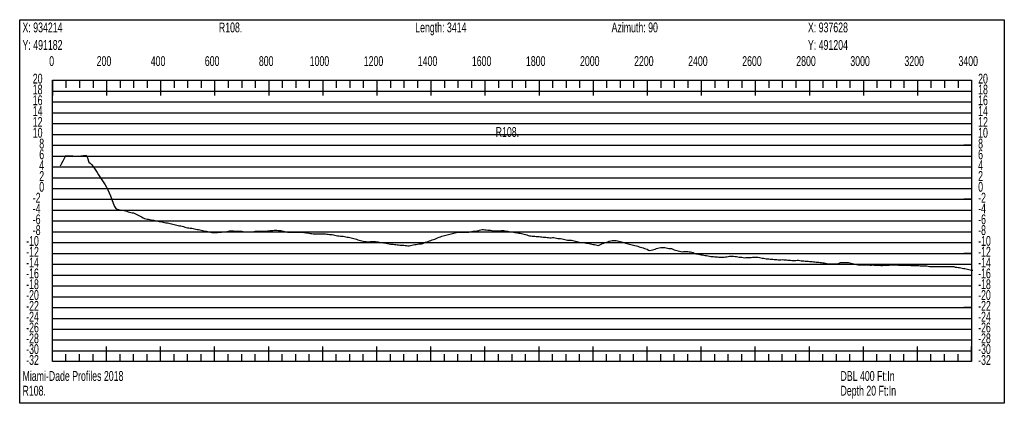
# Model space of a CAD drawing. Header units: feet. Extents: x 1 to 30, y -268 to -1.
# Tile 4 of 94: x 11.11 to 20.21, y -259.06 to -255.52. Entities that reach past the tile are written whole.
import ezdxf

# ---------------------------------------------------------------- set-up
doc = ezdxf.new("R2010")
doc.units = ezdxf.units.FT
doc.header["$MEASUREMENT"] = 0
doc.layers.add('LABELS', color=7, linetype='Continuous')
doc.layers.add('XSECTION', color=7, linetype='Continuous')

msp = doc.modelspace()

# ---------------------------------------------------------------- linework, layer by layer
at = {"layer": 'XSECTION', "color": 0, "linetype": 'Continuous'}
for points in [[(11.106, -255.52), (20.212, -255.52), (20.212, -259.065), (11.106, -259.065), (11.106, -255.52)], [(11.409, -256.08), (19.909, -256.08), (19.909, -258.68), (11.409, -258.68), (11.409, -256.08)], [(11.409, -256.08), (11.409, -256.221)], [(11.409, -256.08), (11.409, -256.221)], [(11.409, -256.08), (11.409, -256.15)], [(11.409, -256.08), (11.409, -256.15)], [(11.534, -256.08), (11.534, -256.15)], [(11.659, -256.08), (11.659, -256.15)], [(11.784, -256.08), (11.784, -256.15)], [(11.909, -256.08), (11.909, -256.221)], [(11.909, -256.08), (11.909, -256.15)], [(12.034, -256.08), (12.034, -256.15)], [(12.159, -256.08), (12.159, -256.15)], [(12.284, -256.08), (12.284, -256.15)], [(12.409, -256.08), (12.409, -256.221)], [(12.409, -256.08), (12.409, -256.15)], [(12.534, -256.08), (12.534, -256.15)], [(12.659, -256.08), (12.659, -256.15)], [(12.784, -256.08), (12.784, -256.15)], [(12.909, -256.08), (12.909, -256.221)], [(12.909, -256.08), (12.909, -256.15)], [(13.034, -256.08), (13.034, -256.15)], [(13.159, -256.08), (13.159, -256.15)], [(13.284, -256.08), (13.284, -256.15)], [(13.409, -256.08), (13.409, -256.221)], [(13.409, -256.08), (13.409, -256.15)], [(13.534, -256.08), (13.534, -256.15)], [(13.659, -256.08), (13.659, -256.15)], [(13.784, -256.08), (13.784, -256.15)], [(13.909, -256.08), (13.909, -256.221)], [(13.909, -256.08), (13.909, -256.15)], [(14.034, -256.08), (14.034, -256.15)], [(14.159, -256.08), (14.159, -256.15)], [(14.284, -256.08), (14.284, -256.15)], [(14.409, -256.08), (14.409, -256.221)], [(14.409, -256.08), (14.409, -256.15)], [(14.534, -256.08), (14.534, -256.15)], [(14.659, -256.08), (14.659, -256.15)], [(14.784, -256.08), (14.784, -256.15)], [(14.909, -256.08), (14.909, -256.221)], [(14.909, -256.08), (14.909, -256.15)], [(15.034, -256.08), (15.034, -256.15)], [(15.159, -256.08), (15.159, -256.15)], [(15.284, -256.08), (15.284, -256.15)], [(15.409, -256.08), (15.409, -256.221)], [(15.409, -256.08), (15.409, -256.15)], [(15.534, -256.08), (15.534, -256.15)], [(15.659, -256.08), (15.659, -256.15)], [(15.784, -256.08), (15.784, -256.15)], [(15.909, -256.08), (15.909, -256.221)], [(15.909, -256.08), (15.909, -256.15)], [(16.034, -256.08), (16.034, -256.15)], [(16.159, -256.08), (16.159, -256.15)], [(16.284, -256.08), (16.284, -256.15)], [(16.409, -256.08), (16.409, -256.221)], [(16.409, -256.08), (16.409, -256.15)], [(16.534, -256.08), (16.534, -256.15)], [(16.659, -256.08), (16.659, -256.15)], [(16.784, -256.08), (16.784, -256.15)], [(16.909, -256.08), (16.909, -256.221)], [(16.909, -256.08), (16.909, -256.15)], [(17.034, -256.08), (17.034, -256.15)], [(17.159, -256.08), (17.159, -256.15)], [(17.284, -256.08), (17.284, -256.15)], [(17.409, -256.08), (17.409, -256.221)], [(17.409, -256.08), (17.409, -256.15)], [(17.534, -256.08), (17.534, -256.15)], [(17.659, -256.08), (17.659, -256.15)], [(17.784, -256.08), (17.784, -256.15)], [(17.909, -256.08), (17.909, -256.221)], [(17.909, -256.08), (17.909, -256.15)], [(18.034, -256.08), (18.034, -256.15)], [(18.159, -256.08), (18.159, -256.15)], [(18.284, -256.08), (18.284, -256.15)], [(18.409, -256.08), (18.409, -256.221)], [(18.409, -256.08), (18.409, -256.15)], [(18.534, -256.08), (18.534, -256.15)], [(18.659, -256.08), (18.659, -256.15)], [(18.784, -256.08), (18.784, -256.15)], [(18.909, -256.08), (18.909, -256.221)], [(18.909, -256.08), (18.909, -256.15)], [(19.034, -256.08), (19.034, -256.15)], [(19.159, -256.08), (19.159, -256.15)], [(19.284, -256.08), (19.284, -256.15)], [(19.409, -256.08), (19.409, -256.221)], [(19.409, -256.08), (19.409, -256.15)], [(19.534, -256.08), (19.534, -256.15)], [(19.659, -256.08), (19.659, -256.15)], [(19.784, -256.08), (19.784, -256.15)], [(19.909, -256.08), (19.909, -256.221)], [(19.909, -256.08), (19.909, -256.15)], [(11.409, -256.68), (11.479, -256.68)], [(19.909, -256.68), (19.839, -256.68)], [(11.409, -257.18), (11.479, -257.18)], [(19.909, -257.18), (19.839, -257.18)], [(11.409, -257.68), (11.479, -257.68)], [(19.909, -257.68), (19.839, -257.68)], [(11.409, -258.18), (11.479, -258.18)], [(19.909, -258.18), (19.839, -258.18)], [(11.409, -258.68), (11.409, -258.539)], [(11.409, -258.68), (11.409, -258.539)], [(11.409, -258.68), (11.409, -258.61)], [(11.409, -258.68), (11.409, -258.61)], [(11.534, -258.68), (11.534, -258.61)], [(11.659, -258.68), (11.659, -258.61)], [(11.784, -258.68), (11.784, -258.61)], [(11.909, -258.68), (11.909, -258.539)], [(11.909, -258.68), (11.909, -258.61)], [(12.034, -258.68), (12.034, -258.61)], [(12.159, -258.68), (12.159, -258.61)], [(12.284, -258.68), (12.284, -258.61)], [(12.409, -258.68), (12.409, -258.539)], [(12.409, -258.68), (12.409, -258.61)], [(12.534, -258.68), (12.534, -258.61)], [(12.659, -258.68), (12.659, -258.61)], [(12.784, -258.68), (12.784, -258.61)], [(12.909, -258.68), (12.909, -258.539)], [(12.909, -258.68), (12.909, -258.61)], [(13.034, -258.68), (13.034, -258.61)], [(13.159, -258.68), (13.159, -258.61)], [(13.284, -258.68), (13.284, -258.61)], [(13.409, -258.68), (13.409, -258.539)], [(13.409, -258.68), (13.409, -258.61)], [(13.534, -258.68), (13.534, -258.61)], [(13.659, -258.68), (13.659, -258.61)], [(13.784, -258.68), (13.784, -258.61)], [(13.909, -258.68), (13.909, -258.539)], [(13.909, -258.68), (13.909, -258.61)], [(14.034, -258.68), (14.034, -258.61)], [(14.159, -258.68), (14.159, -258.61)], [(14.284, -258.68), (14.284, -258.61)], [(14.409, -258.68), (14.409, -258.539)], [(14.409, -258.68), (14.409, -258.61)], [(14.534, -258.68), (14.534, -258.61)], [(14.659, -258.68), (14.659, -258.61)], [(14.784, -258.68), (14.784, -258.61)], [(14.909, -258.68), (14.909, -258.539)], [(14.909, -258.68), (14.909, -258.61)], [(15.034, -258.68), (15.034, -258.61)], [(15.159, -258.68), (15.159, -258.61)], [(15.284, -258.68), (15.284, -258.61)], [(15.409, -258.68), (15.409, -258.539)], [(15.409, -258.68), (15.409, -258.61)], [(15.534, -258.68), (15.534, -258.61)], [(15.659, -258.68), (15.659, -258.61)], [(15.784, -258.68), (15.784, -258.61)], [(15.909, -258.68), (15.909, -258.539)], [(15.909, -258.68), (15.909, -258.61)], [(16.034, -258.68), (16.034, -258.61)], [(16.159, -258.68), (16.159, -258.61)], [(16.284, -258.68), (16.284, -258.61)], [(16.409, -258.68), (16.409, -258.539)], [(16.409, -258.68), (16.409, -258.61)], [(16.534, -258.68), (16.534, -258.61)], [(16.659, -258.68), (16.659, -258.61)], [(16.784, -258.68), (16.784, -258.61)], [(16.909, -258.68), (16.909, -258.539)], [(16.909, -258.68), (16.909, -258.61)], [(17.034, -258.68), (17.034, -258.61)], [(17.159, -258.68), (17.159, -258.61)], [(17.284, -258.68), (17.284, -258.61)], [(17.409, -258.68), (17.409, -258.539)], [(17.409, -258.68), (17.409, -258.61)], [(17.534, -258.68), (17.534, -258.61)], [(17.659, -258.68), (17.659, -258.61)], [(17.784, -258.68), (17.784, -258.61)], [(17.909, -258.68), (17.909, -258.539)], [(17.909, -258.68), (17.909, -258.61)], [(18.034, -258.68), (18.034, -258.61)], [(18.159, -258.68), (18.159, -258.61)], [(18.284, -258.68), (18.284, -258.61)], [(18.409, -258.68), (18.409, -258.539)], [(18.409, -258.68), (18.409, -258.61)], [(18.534, -258.68), (18.534, -258.61)], [(18.659, -258.68), (18.659, -258.61)], [(18.784, -258.68), (18.784, -258.61)], [(18.909, -258.68), (18.909, -258.539)], [(18.909, -258.68), (18.909, -258.61)], [(19.034, -258.68), (19.034, -258.61)], [(19.159, -258.68), (19.159, -258.61)], [(19.284, -258.68), (19.284, -258.61)], [(19.409, -258.68), (19.409, -258.539)], [(19.409, -258.68), (19.409, -258.61)], [(19.534, -258.68), (19.534, -258.61)], [(19.659, -258.68), (19.659, -258.61)], [(19.784, -258.68), (19.784, -258.61)], [(19.909, -258.68), (19.909, -258.539)], [(19.909, -258.68), (19.909, -258.61)]]:
    msp.add_lwpolyline(points, dxfattribs=at)
at = {"layer": 'XSECTION', "color": 0}
for points in [[(11.409, -256.18), (19.909, -256.18)], [(11.409, -256.28), (19.909, -256.28)], [(11.409, -256.38), (19.909, -256.38)], [(11.409, -256.48), (19.909, -256.48)], [(11.409, -256.58), (19.909, -256.58)], [(11.409, -256.68), (19.909, -256.68)], [(11.409, -256.78), (19.909, -256.78)], [(11.409, -256.88), (19.909, -256.88)], [(11.409, -256.98), (19.909, -256.98)], [(11.409, -257.08), (19.909, -257.08)], [(11.409, -257.18), (19.909, -257.18)], [(11.409, -257.28), (19.909, -257.28)], [(11.409, -257.38), (19.909, -257.38)], [(11.409, -257.48), (19.909, -257.48)], [(11.409, -257.58), (19.909, -257.58)], [(11.409, -257.68), (19.909, -257.68)], [(11.409, -257.78), (19.909, -257.78)], [(11.409, -257.88), (19.909, -257.88)], [(11.409, -257.98), (19.909, -257.98)], [(11.409, -258.08), (19.909, -258.08)], [(11.409, -258.18), (19.909, -258.18)], [(11.409, -258.28), (19.909, -258.28)], [(11.409, -258.38), (19.909, -258.38)], [(11.409, -258.48), (19.909, -258.48)], [(11.409, -258.58), (19.909, -258.58)]]:
    msp.add_lwpolyline(points, dxfattribs=at)
at = {"layer": 'XSECTION', "color": 5, "linetype": 'Continuous'}
msp.add_lwpolyline([(11.484, -256.869), (11.4965, -256.8455), (11.509, -256.825), (11.5215, -256.799), (11.534, -256.7755), (11.5465, -256.7785), (11.559, -256.779), (11.5715, -256.779), (11.584, -256.7795), (11.5965, -256.7795), (11.609, -256.78), (11.6215, -256.7805), (11.634, -256.7805), (11.6465, -256.7805), (11.659, -256.78), (11.6715, -256.779), (11.684, -256.7775), (11.6965, -256.776), (11.709, -256.7745), (11.7215, -256.773), (11.734, -256.795), (11.7465, -256.8355), (11.759, -256.8445), (11.7715, -256.8575), (11.784, -256.8765), (11.7965, -256.8955), (11.809, -256.9145), (11.8215, -256.9335), (11.834, -256.9525), (11.8465, -256.9715), (11.859, -256.9905), (11.8715, -257.0095), (11.884, -257.0285), (11.8965, -257.0475), (11.909, -257.0665), (11.9215, -257.091), (11.934, -257.1185), (11.9465, -257.149), (11.959, -257.182), (11.9715, -257.216), (11.984, -257.245), (11.9965, -257.2645), (12.009, -257.27), (12.0215, -257.273), (12.034, -257.276), (12.0465, -257.279), (12.059, -257.2815), (12.0715, -257.2845), (12.084, -257.2875), (12.0965, -257.2905), (12.109, -257.2945), (12.1215, -257.2985), (12.134, -257.301), (12.1465, -257.3035), (12.159, -257.306), (12.1715, -257.311), (12.184, -257.3175), (12.1965, -257.324), (12.209, -257.3305), (12.2215, -257.337), (12.234, -257.343), (12.2465, -257.3495), (12.259, -257.356), (12.2715, -257.3615), (12.284, -257.3645), (12.2965, -257.364), (12.309, -257.367), (12.3215, -257.3695), (12.334, -257.3715), (12.3465, -257.374), (12.359, -257.3765), (12.3715, -257.379), (12.384, -257.3815), (12.3965, -257.384), (12.409, -257.386), (12.4215, -257.3885), (12.434, -257.391), (12.4465, -257.3935), (12.459, -257.396), (12.4715, -257.3985), (12.484, -257.4005), (12.4965, -257.4035), (12.509, -257.4065), (12.5215, -257.409), (12.534, -257.412), (12.5465, -257.415), (12.559, -257.418), (12.5715, -257.421), (12.584, -257.4235), (12.5965, -257.4265), (12.609, -257.4295), (12.6215, -257.4325), (12.634, -257.4365), (12.6465, -257.44), (12.659, -257.4425), (12.6715, -257.4445), (12.684, -257.446), (12.6965, -257.448), (12.709, -257.45), (12.7215, -257.4525), (12.734, -257.455), (12.7465, -257.4575), (12.759, -257.46), (12.7715, -257.4625), (12.784, -257.4655), (12.7965, -257.468), (12.809, -257.4705), (12.8215, -257.473), (12.834, -257.4755), (12.8465, -257.478), (12.859, -257.4805), (12.8715, -257.483), (12.884, -257.4855), (12.8965, -257.4855), (12.909, -257.4855), (12.9215, -257.4855), (12.934, -257.4855), (12.9465, -257.485), (12.959, -257.485), (12.9715, -257.4835), (12.984, -257.4805), (12.9965, -257.48), (13.009, -257.479), (13.0215, -257.476), (13.034, -257.4735), (13.0465, -257.4715), (13.059, -257.47), (13.0715, -257.471), (13.084, -257.472), (13.0965, -257.473), (13.109, -257.4735), (13.1215, -257.4745), (13.134, -257.475), (13.1465, -257.475), (13.159, -257.4755), (13.1715, -257.4785), (13.184, -257.48), (13.1965, -257.48), (13.209, -257.48), (13.2215, -257.48), (13.234, -257.4795), (13.2465, -257.4795), (13.259, -257.4795), (13.2715, -257.4765), (13.284, -257.4745), (13.2965, -257.4745), (13.309, -257.4745), (13.3215, -257.4745), (13.334, -257.4745), (13.3465, -257.4745), (13.359, -257.4745), (13.3715, -257.4745), (13.384, -257.474), (13.3965, -257.4725), (13.409, -257.471), (13.4215, -257.4695), (13.434, -257.4685), (13.4465, -257.467), (13.459, -257.4655), (13.4715, -257.4655), (13.484, -257.4665), (13.4965, -257.4675), (13.509, -257.4685), (13.5215, -257.4695), (13.534, -257.472), (13.5465, -257.475), (13.559, -257.478), (13.5715, -257.481), (13.584, -257.4845), (13.5965, -257.4845), (13.609, -257.4845), (13.6215, -257.4845), (13.634, -257.4845), (13.6465, -257.4845), (13.659, -257.4845), (13.6715, -257.4845), (13.684, -257.4845), (13.6965, -257.4845), (13.709, -257.4845), (13.7215, -257.4845), (13.734, -257.4855), (13.7465, -257.487), (13.759, -257.4885), (13.7715, -257.4905), (13.784, -257.4935), (13.7965, -257.4955), (13.809, -257.4965), (13.8215, -257.498), (13.834, -257.499), (13.8465, -257.4995), (13.859, -257.4995), (13.8715, -257.4985), (13.884, -257.4985), (13.8965, -257.499), (13.909, -257.499), (13.9215, -257.499), (13.934, -257.4995), (13.9465, -257.501), (13.959, -257.503), (13.9715, -257.504), (13.984, -257.504), (13.9965, -257.504), (14.009, -257.507), (14.0215, -257.5105), (14.034, -257.5135), (14.0465, -257.516), (14.059, -257.518), (14.0715, -257.52), (14.084, -257.52), (14.0965, -257.521), (14.109, -257.5235), (14.1215, -257.526), (14.134, -257.5285), (14.1465, -257.531), (14.159, -257.533), (14.1715, -257.535), (14.184, -257.5385), (14.1965, -257.542), (14.209, -257.546), (14.2215, -257.5495), (14.234, -257.5535), (14.2465, -257.5575), (14.259, -257.5615), (14.2715, -257.565), (14.284, -257.567), (14.2965, -257.569), (14.309, -257.571), (14.3215, -257.573), (14.334, -257.5735), (14.3465, -257.5705), (14.359, -257.5695), (14.3715, -257.5695), (14.384, -257.5695), (14.3965, -257.57), (14.409, -257.5715), (14.4215, -257.5735), (14.434, -257.575), (14.4465, -257.578), (14.459, -257.5805), (14.4715, -257.582), (14.484, -257.5835), (14.4965, -257.5855), (14.509, -257.5885), (14.5215, -257.5915), (14.534, -257.5945), (14.5465, -257.595), (14.559, -257.5955), (14.5715, -257.597), (14.584, -257.5985), (14.5965, -257.6), (14.609, -257.6015), (14.6215, -257.603), (14.634, -257.6045), (14.6465, -257.605), (14.659, -257.605), (14.6715, -257.6055), (14.684, -257.6075), (14.6965, -257.6095), (14.709, -257.6085), (14.7215, -257.606), (14.734, -257.603), (14.7465, -257.6), (14.759, -257.598), (14.7715, -257.596), (14.784, -257.594), (14.7965, -257.592), (14.809, -257.5905), (14.8215, -257.5905), (14.834, -257.5875), (14.8465, -257.5815), (14.859, -257.577), (14.8715, -257.573), (14.884, -257.5685), (14.8965, -257.564), (14.909, -257.5595), (14.9215, -257.555), (14.934, -257.551), (14.9465, -257.547), (14.959, -257.5415), (14.9715, -257.5355), (14.984, -257.5295), (14.9965, -257.5255), (15.009, -257.5215), (15.0215, -257.518), (15.034, -257.515), (15.0465, -257.512), (15.059, -257.5085), (15.0715, -257.5055), (15.084, -257.5025), (15.0965, -257.4995), (15.109, -257.4965), (15.1215, -257.4935), (15.134, -257.4905), (15.1465, -257.4875), (15.159, -257.485), (15.1715, -257.485), (15.184, -257.485), (15.1965, -257.485), (15.209, -257.485), (15.2215, -257.485), (15.234, -257.485), (15.2465, -257.485), (15.259, -257.485), (15.2715, -257.481), (15.284, -257.4765), (15.2965, -257.4745), (15.309, -257.474), (15.3215, -257.473), (15.334, -257.472), (15.3465, -257.471), (15.359, -257.4665), (15.3715, -257.4625), (15.384, -257.4595), (15.3965, -257.4595), (15.409, -257.4605), (15.4215, -257.461), (15.434, -257.464), (15.4465, -257.466), (15.459, -257.466), (15.4715, -257.469), (15.484, -257.4715), (15.4965, -257.472), (15.509, -257.472), (15.5215, -257.4725), (15.534, -257.4725), (15.5465, -257.472), (15.559, -257.4695), (15.5715, -257.4685), (15.584, -257.469), (15.5965, -257.471), (15.609, -257.473), (15.6215, -257.475), (15.634, -257.477), (15.6465, -257.479), (15.659, -257.481), (15.6715, -257.483), (15.684, -257.4855), (15.6965, -257.4875), (15.709, -257.4895), (15.7215, -257.4915), (15.734, -257.4935), (15.7465, -257.4955), (15.759, -257.499), (15.7715, -257.502), (15.784, -257.505), (15.7965, -257.5085), (15.809, -257.5145), (15.8215, -257.5165), (15.834, -257.5175), (15.8465, -257.519), (15.859, -257.52), (15.8715, -257.5215), (15.884, -257.5225), (15.8965, -257.5235), (15.909, -257.525), (15.9215, -257.526), (15.934, -257.5275), (15.9465, -257.5285), (15.959, -257.5295), (15.9715, -257.531), (15.984, -257.532), (15.9965, -257.5335), (16.009, -257.5345), (16.0215, -257.5345), (16.034, -257.534), (16.0465, -257.534), (16.059, -257.5365), (16.0715, -257.5395), (16.084, -257.5425), (16.0965, -257.5435), (16.109, -257.5435), (16.1215, -257.546), (16.134, -257.549), (16.1465, -257.552), (16.159, -257.555), (16.1715, -257.558), (16.184, -257.5585), (16.1965, -257.558), (16.209, -257.558), (16.2215, -257.56), (16.234, -257.563), (16.2465, -257.5655), (16.259, -257.5685), (16.2715, -257.5715), (16.284, -257.5745), (16.2965, -257.5775), (16.309, -257.5775), (16.3215, -257.5785), (16.334, -257.5815), (16.3465, -257.584), (16.359, -257.5865), (16.3715, -257.589), (16.384, -257.5915), (16.3965, -257.594), (16.409, -257.5965), (16.4215, -257.599), (16.434, -257.6015), (16.4465, -257.604), (16.459, -257.6065), (16.4715, -257.6015), (16.484, -257.5955), (16.4965, -257.589), (16.509, -257.584), (16.5215, -257.58), (16.534, -257.576), (16.5465, -257.572), (16.559, -257.5675), (16.5715, -257.564), (16.584, -257.561), (16.5965, -257.561), (16.609, -257.561), (16.6215, -257.5605), (16.634, -257.563), (16.6465, -257.566), (16.659, -257.569), (16.6715, -257.572), (16.684, -257.575), (16.6965, -257.5805), (16.709, -257.586), (16.7215, -257.589), (16.734, -257.592), (16.7465, -257.595), (16.759, -257.598), (16.7715, -257.6015), (16.784, -257.6045), (16.7965, -257.6075), (16.809, -257.6105), (16.8215, -257.614), (16.834, -257.6175), (16.8465, -257.6215), (16.859, -257.625), (16.8715, -257.629), (16.884, -257.633), (16.8965, -257.6365), (16.909, -257.641), (16.9215, -257.65), (16.934, -257.6535), (16.9465, -257.6505), (16.959, -257.6475), (16.9715, -257.643), (16.984, -257.6395), (16.9965, -257.6355), (17.009, -257.632), (17.0215, -257.628), (17.034, -257.625), (17.0465, -257.625), (17.059, -257.625), (17.0715, -257.625), (17.084, -257.628), (17.0965, -257.631), (17.109, -257.634), (17.1215, -257.6355), (17.134, -257.6355), (17.1465, -257.6415), (17.159, -257.6465), (17.1715, -257.65), (17.184, -257.653), (17.1965, -257.656), (17.209, -257.659), (17.2215, -257.6625), (17.234, -257.6655), (17.2465, -257.663), (17.259, -257.6615), (17.2715, -257.6625), (17.284, -257.6635), (17.2965, -257.665), (17.309, -257.666), (17.3215, -257.6685), (17.334, -257.6725), (17.3465, -257.6795), (17.359, -257.683), (17.3715, -257.685), (17.384, -257.6875), (17.3965, -257.6895), (17.409, -257.6915), (17.4215, -257.694), (17.434, -257.696), (17.4465, -257.6985), (17.459, -257.7005), (17.4715, -257.7035), (17.484, -257.706), (17.4965, -257.7075), (17.509, -257.7085), (17.5215, -257.7095), (17.534, -257.7105), (17.5465, -257.7115), (17.559, -257.7125), (17.5715, -257.7135), (17.584, -257.7145), (17.5965, -257.7155), (17.609, -257.7155), (17.6215, -257.7145), (17.634, -257.712), (17.6465, -257.71), (17.659, -257.7075), (17.6715, -257.7055), (17.684, -257.705), (17.6965, -257.705), (17.709, -257.705), (17.7215, -257.7075), (17.734, -257.7095), (17.7465, -257.7115), (17.759, -257.7135), (17.7715, -257.7145), (17.784, -257.7145), (17.7965, -257.717), (17.809, -257.7195), (17.8215, -257.719), (17.834, -257.7185), (17.8465, -257.718), (17.859, -257.7175), (17.8715, -257.7165), (17.884, -257.716), (17.8965, -257.7155), (17.909, -257.7145), (17.9215, -257.714), (17.934, -257.716), (17.9465, -257.719), (17.959, -257.722), (17.9715, -257.724), (17.984, -257.724), (17.9965, -257.7265), (18.009, -257.729), (18.0215, -257.73), (18.034, -257.731), (18.0465, -257.732), (18.059, -257.733), (18.0715, -257.734), (18.084, -257.735), (18.0965, -257.736), (18.109, -257.737), (18.1215, -257.738), (18.134, -257.739), (18.1465, -257.739), (18.159, -257.7375), (18.1715, -257.7385), (18.184, -257.7395), (18.1965, -257.7405), (18.209, -257.741), (18.2215, -257.742), (18.234, -257.743), (18.2465, -257.744), (18.259, -257.745), (18.2715, -257.7455), (18.284, -257.7455), (18.2965, -257.742), (18.309, -257.7425), (18.3215, -257.7455), (18.334, -257.747), (18.3465, -257.748), (18.359, -257.749), (18.3715, -257.7505), (18.384, -257.7515), (18.3965, -257.7525), (18.409, -257.7535), (18.4215, -257.755), (18.434, -257.756), (18.4465, -257.757), (18.459, -257.7585), (18.4715, -257.7595), (18.484, -257.7605), (18.4965, -257.762), (18.509, -257.763), (18.5215, -257.764), (18.534, -257.7655), (18.5465, -257.768), (18.559, -257.771), (18.5715, -257.7745), (18.584, -257.7755), (18.5965, -257.7755), (18.609, -257.7755), (18.6215, -257.7755), (18.634, -257.7755), (18.6465, -257.7755), (18.659, -257.7755), (18.6715, -257.7755), (18.684, -257.77), (18.6965, -257.765), (18.709, -257.765), (18.7215, -257.765), (18.734, -257.765), (18.7465, -257.765), (18.759, -257.765), (18.7715, -257.765), (18.784, -257.7675), (18.7965, -257.7705), (18.809, -257.7735), (18.8215, -257.7765), (18.834, -257.78), (18.8465, -257.783), (18.859, -257.785), (18.8715, -257.785), (18.884, -257.785), (18.8965, -257.785), (18.909, -257.785), (18.9215, -257.785), (18.934, -257.785), (18.9465, -257.785), (18.959, -257.7855), (18.9715, -257.7885), (18.984, -257.788), (18.9965, -257.785), (19.009, -257.7875), (19.0215, -257.7895), (19.034, -257.7895), (19.0465, -257.7895), (19.059, -257.7895), (19.0715, -257.793), (19.084, -257.793), (19.0965, -257.79), (19.109, -257.7895), (19.1215, -257.7895), (19.134, -257.7895), (19.1465, -257.7875), (19.159, -257.785), (19.1715, -257.785), (19.184, -257.785), (19.1965, -257.7855), (19.209, -257.786), (19.2215, -257.7865), (19.234, -257.787), (19.2465, -257.787), (19.259, -257.7875), (19.2715, -257.788), (19.284, -257.7885), (19.2965, -257.789), (19.309, -257.7895), (19.3215, -257.7895), (19.334, -257.79), (19.3465, -257.7905), (19.359, -257.791), (19.3715, -257.7915), (19.384, -257.7915), (19.3965, -257.792), (19.409, -257.7925), (19.4215, -257.793), (19.434, -257.7935), (19.4465, -257.794), (19.459, -257.794), (19.4715, -257.7945), (19.484, -257.795), (19.4965, -257.795), (19.509, -257.797), (19.5215, -257.8), (19.534, -257.8), (19.5465, -257.8), (19.559, -257.8), (19.5715, -257.8), (19.584, -257.8), (19.5965, -257.8), (19.609, -257.8), (19.6215, -257.8), (19.634, -257.8), (19.6465, -257.8005), (19.659, -257.8005), (19.6715, -257.8005), (19.684, -257.8005), (19.6965, -257.8005), (19.709, -257.8005), (19.7215, -257.8005), (19.734, -257.8005), (19.7465, -257.802), (19.759, -257.8055), (19.7715, -257.807), (19.784, -257.8085), (19.7965, -257.81), (19.809, -257.8125), (19.8215, -257.815), (19.834, -257.818), (19.8465, -257.8205), (19.859, -257.823), (19.8715, -257.826), (19.884, -257.8285), (19.8965, -257.831), (19.909, -257.834), (19.9215, -257.835)], dxfattribs=at)

# ---------------------------------------------------------------- texts
at = {"layer": 'LABELS', "color": 0, "width": 0.666667}
for s, p in [('X: 934214', (11.132, -255.637)), ('R108.', (12.948, -255.637)), ('Length: 3414', (14.764, -255.637)), ('Azimuth: 90', (16.58, -255.637)), ('X: 937628', (18.396, -255.637)), ('Y: 491182', (11.132, -255.799)), ('Y: 491204', (18.396, -255.799)), ('0', (11.379, -255.948)), ('0', (11.379, -255.948)), ('200', (11.818, -255.948)), ('400', (12.318, -255.948)), ('600', (12.818, -255.948)), ('800', (13.318, -255.948)), ('1000', (13.788, -255.948)), ('1200', (14.288, -255.948)), ('1400', (14.788, -255.948)), ('1600', (15.288, -255.948)), ('1800', (15.788, -255.948)), ('2000', (16.288, -255.948)), ('2200', (16.788, -255.948)), ('2400', (17.288, -255.948)), ('2600', (17.788, -255.948)), ('2800', (18.288, -255.948)), ('3000', (18.788, -255.948)), ('3200', (19.288, -255.948)), ('3400', (19.788, -255.948)), ('20', (11.227, -256.11)), ('20', (19.97, -256.11)), ('18', (11.227, -256.21)), ('18', (19.97, -256.21)), ('16', (11.227, -256.31)), ('16', (19.97, -256.31)), ('14', (11.227, -256.41)), ('14', (19.97, -256.41)), ('12', (11.227, -256.51)), ('12', (19.97, -256.51)), ('R108.', (15.508, -256.603)), ('10', (11.227, -256.61)), ('10', (19.97, -256.61)), ('8', (11.287, -256.71)), ('8', (19.97, -256.71)), ('6', (11.287, -256.81)), ('6', (19.97, -256.81)), ('4', (11.287, -256.91)), ('4', (19.97, -256.91)), ('2', (11.287, -257.01)), ('2', (19.97, -257.01)), ('0', (11.287, -257.11)), ('0', (19.97, -257.11)), ('-2', (11.227, -257.21)), ('-2', (19.97, -257.21)), ('-4', (11.227, -257.31)), ('-4', (19.97, -257.31)), ('-6', (11.227, -257.41)), ('-6', (19.97, -257.41)), ('-8', (11.227, -257.51)), ('-8', (19.97, -257.51)), ('-10', (11.166, -257.61)), ('-10', (19.97, -257.61)), ('-12', (11.166, -257.71)), ('-12', (19.97, -257.71)), ('-14', (11.166, -257.81)), ('-14', (19.97, -257.81)), ('-16', (11.166, -257.91)), ('-16', (19.97, -257.91)), ('-18', (11.166, -258.01)), ('-18', (19.97, -258.01)), ('-20', (11.166, -258.11)), ('-20', (19.97, -258.11)), ('-22', (11.166, -258.21)), ('-22', (19.97, -258.21)), ('-24', (11.166, -258.31)), ('-24', (19.97, -258.31)), ('-26', (11.166, -258.41)), ('-26', (19.97, -258.41)), ('-28', (11.166, -258.51)), ('-28', (19.97, -258.51)), ('-30', (11.166, -258.61)), ('-30', (19.97, -258.61)), ('-32', (11.166, -258.71)), ('-32', (19.97, -258.71)), ('DBL 400 Ft:In', (18.697, -258.858)), ('Depth 20 Ft:In', (18.697, -258.994))]:
    msp.add_text(s, height=0.091, dxfattribs=at).set_placement(p)
at = {"layer": 'LABELS', "color": 5, "width": 0.666667}
for s, p in [('Miami-Dade Profiles 2018', (11.132, -258.858)), ('R108.', (11.132, -258.994))]:
    msp.add_text(s, height=0.091, dxfattribs=at).set_placement(p)

doc.saveas('drawing.dxf')
